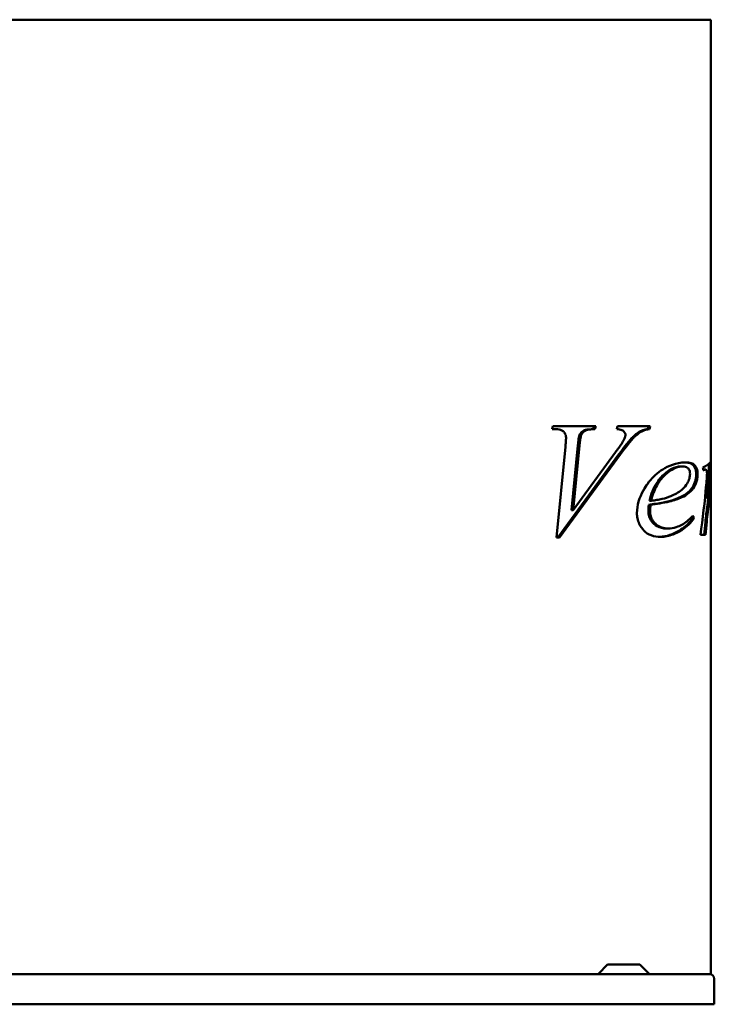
# Model space of a CAD drawing. Header units: millimetres. Extents: x 475 to 1625, y 335 to 1150.
# Tile 2 of 2: x 1050 to 1625, y 335 to 1150. Entities that reach past the tile are written whole.
import ezdxf

# ---------------------------------------------------------------- set-up
doc = ezdxf.new("R2010")
doc.units = ezdxf.units.MM
doc.header["$LTSCALE"] = 5
doc.layers.add('Widoczne (ISO)', color=7, linetype='Continuous', lineweight=50)

msp = doc.modelspace()

# ---------------------------------------------------------------- linework, layer by layer
at = {"layer": 'Widoczne (ISO)'}
for p, q in [((847.09, 1150), (1252.92, 1150)), ((1310.9, 1150), (1252.92, 1150)), ((1310.9, 1150), (1598.03, 1150)), ((1622.05, 1150), (1598.03, 1150)), ((1622.05, 1150), (1622.05, 775.49)), ((1490.66, 811.07), (1491.32, 813.49)), ((1493.09, 811.07), (1490.66, 811.07)), ((1491.32, 813.49), (1526.91, 813.49)), ((1525.49, 813.49), (1524.76, 811.07)), ((1524.76, 811.07), (1526.17, 811.07)), ((1526.91, 813.49), (1526.17, 811.07)), ((1544.19, 811.07), (1545, 813.49)), ((1545, 813.49), (1571.98, 813.49)), ((1570.57, 813.49), (1569.91, 811.07)), ((1569.91, 811.07), (1571.32, 811.07)), ((1571.98, 813.49), (1571.32, 811.07)), ((1513.36, 805.99), (1514.78, 805.99)), ((1494.34, 721.43), (1501.76, 796.36)), ((1512.04, 797.68), (1506.67, 744.01)), ((1513.45, 797.68), (1508.09, 744.01)), ((1508.09, 744.01), (1543.23, 791.95)), ((1546.01, 790.33), (1495.35, 721.43)), ((1547.42, 790.33), (1496.76, 721.43)), ((1597.48, 780.26), (1598.88, 780.26)), ((1616.66, 777.68), (1617.71, 777.68)), ((1622.05, 770.06), (1622.05, 360)), ((1571.23, 751.8), (1572.64, 751.8)), ((1619.07, 753.64), (1620.1, 753.64)), ((1506.67, 744.01), (1508.09, 744.01)), ((1570.79, 748.57), (1572.2, 748.57)), ((1607.06, 737.54), (1608.27, 737.54)), ((1617.65, 734.45), (1618.69, 734.45)), ((1585.05, 728.86), (1586.47, 728.86)), ((1496.76, 721.43), (1494.34, 721.43)), ((1613.54, 723.49), (1617.66, 723.49)), ((1536.71, 367.85), (1529.01, 360.15)), ((1537.07, 368), (1562.94, 368)), ((1563.29, 367.85), (1571, 360.15)), ((1252.92, 360), (847.09, 360)), ((1252.92, 360), (1264.69, 360)), ((1264.69, 360), (1621.2, 360)), ((1621.2, 360), (1622.05, 360)), ((1625, 356.2), (1625, 335)), ((1625, 335), (475, 335))]:
    msp.add_line(p, q, dxfattribs=at)
for centre, start, end in [((1537.07, 367.5), 90, 135), ((1562.94, 367.5), 45, 90), ((1528.65, 360.5), 270, 315), ((1571.35, 360.5), 225, 270)]:
    msp.add_arc(centre, 0.5, start, end, dxfattribs=at)
for centre, major_axis, ratio, start_param, end_param in [((1540.05, 785.22), (82, 0), 0.180064, 5.881657, 6.170998), ((1540.05, 815.5), (0, -285.25), 0.287469, 1.35219, 1.458606), ((1540.05, 647.25), (0, 338.25), 0.242424, 5.10614, 5.113921), ((1540.05, 781.79), (-82, 0), 0.151515, 2.747845, 2.779683), ((1540.05, 815.5), (0, -281.77), 0.287469, 1.349447, 1.452871), ((1540.05, 849.84), (0, -284.74), 0.287986, 1.111035, 1.268648), ((1540.05, 671.81), (0, 117), 0.692308, 5.308923, 5.319915), ((1540.05, 671.81), (0, 118.44), 0.692308, 5.300665, 5.320195), ((1540.05, 813.09), (0, -274.3), 0.295302, 1.238025, 1.279993), ((1540.05, 813.09), (0, -277.68), 0.295302, 1.242237, 1.283641), ((1621.2, 356.2), (3.8, 0), 0.999997, 0, 1.570796)]:
    msp.add_ellipse(centre, major_axis=major_axis, ratio=ratio, start_param=start_param, end_param=end_param, dxfattribs=at)
for points, knots in [([(1502.28, 804.08), (1502.28, 804.78), (1502.19, 805.45), (1501.82, 806.7), (1501.56, 807.24), (1500.81, 808.4), (1500.26, 808.95), (1499.09, 809.86), (1498.31, 810.22), (1496.13, 810.93), (1494.54, 811.07), (1493.09, 811.07)], [0, 0, 0, 0, 0.20904, 0.20904, 0.405343, 0.405343, 0.682936, 0.682936, 1.079503, 1.079503, 1.817365, 1.817365, 1.817365, 1.817365]), ([(1524.76, 811.07), (1522.54, 811.04), (1520.08, 810.89), (1517.47, 810.18), (1516.47, 809.82), (1514.61, 808.11), (1513.92, 807.14), (1513.36, 805.99)], [-2.132398, -2.132398, -2.132398, -2.132398, -0.941866, -0.941866, -0.418292, -0.418292, 0, 0, 0, 0]), ([(1526.17, 811.07), (1524.67, 811.05), (1522.98, 810.97), (1519.41, 810.46), (1518.52, 810.02), (1517.41, 809.38), (1516.81, 808.9), (1515.69, 807.63), (1515.2, 806.86), (1514.78, 805.99)], [0, 0, 0, 0, 0.638488, 0.638488, 1.517486, 1.517486, 2.730241, 2.730241, 4.02755, 4.02755, 4.02755, 4.02755]), ([(1551.39, 806.36), (1551.39, 806.74), (1551.34, 807.1), (1551.13, 807.81), (1550.98, 808.13), (1550.4, 809.03), (1549.91, 809.43), (1549.4, 809.85), (1548.93, 810.08), (1547.25, 810.74), (1545.68, 810.96), (1544.19, 811.07)], [0, 0, 0, 0, 0.112966, 0.112966, 0.230021, 0.230021, 0.478183, 0.478183, 1.396458, 1.396458, 3.949875, 3.949875, 3.949875, 3.949875]), ([(1564.76, 809.82), (1562.19, 808.58), (1559.78, 806.78), (1557.51, 804.59), (1557.5, 804.57), (1554.86, 802.02), (1550.77, 796.83), (1546.01, 790.33)], [-4.57686, -4.57686, -4.57686, -4.57686, -2.824419, -2.824419, -2.807577, -2.807577, 0, 0, 0, 0]), ([(1566.17, 809.82), (1564.51, 809.02), (1562.92, 807.99), (1560.58, 806.12), (1559.78, 805.41), (1558.93, 804.59), (1558.83, 804.49), (1556, 801.69), (1551.83, 796.35), (1547.42, 790.33)], [0, 0, 0, 0, 0.743569, 0.743569, 1.140836, 1.140836, 1.183755, 1.183755, 2.366358, 2.366358, 2.366358, 2.366358]), ([(1569.91, 811.07), (1568.95, 810.98), (1567.95, 810.84), (1566.26, 810.43), (1565.47, 810.17), (1564.76, 809.82)], [-0.7302283, -0.7302283, -0.7302283, -0.7302283, -0.3216655, -0.3216655, 0, 0, 0, 0]), ([(1571.32, 811.07), (1570.79, 811.02), (1570.25, 810.95), (1569.21, 810.78), (1568.68, 810.68), (1567.5, 810.37), (1566.81, 810.13), (1566.17, 809.82)], [0, 0, 0, 0, 0.2255248, 0.2255248, 0.4479231, 0.4479231, 0.7343009, 0.7343009, 0.7343009, 0.7343009]), ([(1501.76, 796.36), (1501.88, 797.66), (1502, 799.09), (1502.18, 801.62), (1502.28, 803.1), (1502.28, 804.08)], [0, 0, 0, 0, 0.3934881, 0.3934881, 0.7612261, 0.7612261, 0.7612261, 0.7612261]), ([(1513.36, 805.99), (1513.13, 805.48), (1512.91, 804.49), (1512.43, 801.49), (1512.2, 799.38), (1512.04, 797.68)], [-0.9130644, -0.9130644, -0.9130644, -0.9130644, -0.5147691, -0.5147691, 0, 0, 0, 0]), ([(1514.78, 805.99), (1514.66, 805.72), (1514.55, 805.36), (1514.1, 803.49), (1513.76, 800.88), (1513.45, 797.68)], [0, 0, 0, 0, 0.0956172, 0.0956172, 0.5029154, 0.5029154, 0.5029154, 0.5029154]), ([(1543.23, 791.95), (1544.11, 793.15), (1545.02, 794.39), (1546.6, 796.63), (1547.36, 797.72), (1548.9, 800.06), (1549.87, 801.58), (1550.44, 802.76)], [0, 0, 0, 0, 0.518249, 0.518249, 0.949935, 0.949935, 1.476992, 1.476992, 1.476992, 1.476992]), ([(1550.44, 802.76), (1550.63, 803.16), (1550.81, 803.59), (1551.1, 804.44), (1551.22, 804.88), (1551.36, 805.66), (1551.39, 806.01), (1551.39, 806.36)], [0, 0, 0, 0, 0.1458524, 0.1458524, 0.2827523, 0.2827523, 0.3879619, 0.3879619, 0.3879619, 0.3879619]), ([(1560.95, 741.51), (1560.95, 744.84), (1561.47, 748.07), (1564.33, 757.92), (1568, 763.43), (1572.86, 770.26), (1576.63, 773.94), (1584.64, 779.42), (1590.59, 782.63), (1598.03, 783.4)], [0, 0, 0, 0, 1.001026, 1.001026, 3.196585, 3.196585, 7.761433, 7.761433, 11.972527, 11.972527, 11.972527, 11.972527]), ([(1600.54, 783.56), (1601.8, 783.53), (1603.03, 783.4), (1605.16, 782.83), (1606.14, 782.4), (1607.96, 780.88), (1608.6, 779.78), (1609.27, 778.42), (1609.55, 777.61), (1609.94, 775.82), (1610.03, 774.89), (1610.03, 773.93)], [-1.342938, -1.342938, -1.342938, -1.342938, -1.081397, -1.081397, -0.848123, -0.848123, -0.582722, -0.582722, -0.287587, -0.287587, 0, 0, 0, 0]), ([(1601.21, 783.57), (1602.79, 783.57), (1604.34, 783.44), (1606.85, 782.65), (1607.96, 782.07), (1609.32, 780.51), (1609.95, 779.59), (1610.67, 777.73), (1610.87, 777.01), (1611.12, 775.48), (1611.18, 774.71), (1611.18, 773.93)], [0, 0, 0, 0, 0.709809, 0.709809, 1.293827, 1.293827, 1.605205, 1.605205, 1.776072, 1.776072, 1.937243, 1.937243, 1.937243, 1.937243]), ([(1597.33, 780.26), (1594.72, 780.23), (1592.17, 779.45), (1586.59, 776.53), (1583.28, 773.8), (1579.83, 770.09), (1578.67, 768.58), (1574.74, 762.56), (1572.69, 757.38), (1571.23, 751.8)], [-4.531428, -4.531428, -4.531428, -4.531428, -3.623454, -3.623454, -2.456904, -2.456904, -1.784882, -1.784882, 0, 0, 0, 0]), ([(1598.03, 780.23), (1595.72, 780.08), (1593.46, 779.36), (1587.7, 776.4), (1584.86, 773.77), (1581.45, 770.52), (1579.41, 767.83), (1575.49, 760.82), (1573.86, 756.44), (1572.64, 751.8)], [0.050073, 0.050073, 0.050073, 0.050073, 1.034386, 1.034386, 2.649964, 2.649964, 6.185717, 6.185717, 10.564888, 10.564888, 10.564888, 10.564888]), ([(1604.88, 774.01), (1604.88, 774.76), (1604.8, 775.5), (1604.47, 776.79), (1604.26, 777.32), (1603.74, 778.19), (1603.38, 778.69), (1602.28, 779.57), (1601.66, 779.84), (1600.33, 780.19), (1599.61, 780.26), (1598.88, 780.26)], [0, 0, 0, 0, 0.2263668, 0.2263668, 0.4190205, 0.4190205, 0.5869649, 0.5869649, 0.7582124, 0.7582124, 0.9415716, 0.9415716, 0.9415716, 0.9415716]), ([(1616.66, 777.68), (1616.55, 777.68), (1616.4, 777.64), (1616.12, 777.56), (1615.93, 777.49), (1615.74, 777.42)], [-0.282065, -0.282065, -0.282065, -0.282065, -0.178987, -0.178987, -0.0189591, -0.0189591, -0.0189591, -0.0189591]), ([(1617.71, 777.68), (1617.62, 777.68), (1617.49, 777.65), (1617.19, 777.56), (1616.96, 777.48), (1616.74, 777.39)], [0, 0, 0, 0, 0.0900787, 0.0900787, 0.2723388, 0.2723388, 0.2723388, 0.2723388]), ([(1618.97, 774.08), (1618.97, 774.48), (1618.95, 774.87), (1618.86, 775.61), (1618.8, 775.94), (1618.65, 776.53), (1618.53, 776.94), (1618.25, 777.39), (1618.15, 777.51), (1617.94, 777.65), (1617.83, 777.68), (1617.71, 777.68)], [0, 0, 0, 0, 0.1203682, 0.1203682, 0.2414575, 0.2414575, 0.3594172, 0.3594172, 0.4207715, 0.4207715, 0.4817881, 0.4817881, 0.4817881, 0.4817881]), ([(1620.1, 753.64), (1620.82, 758.11), (1621.36, 762.62), (1621.8, 768.37), (1621.9, 769.9), (1621.99, 772.11), (1622.01, 772.85), (1622.04, 774.22), (1622.05, 774.86), (1622.05, 775.49)], [0, 0, 0, 0, 1.667179, 1.667179, 2.268885, 2.268885, 2.572376, 2.572376, 2.846304, 2.846304, 2.846304, 2.846304]), ([(1598.03, 760.89), (1600.26, 762.67), (1601.59, 764.47), (1603.31, 767.4), (1603.95, 768.8), (1604.53, 770.91), (1604.66, 771.53), (1604.84, 772.77), (1604.88, 773.38), (1604.88, 774.01)], [0, 0, 0, 0, 1.086039, 1.086039, 1.874726, 1.874726, 2.182502, 2.182502, 2.478814, 2.478814, 2.478814, 2.478814]), ([(1610.03, 773.93), (1610.03, 773.01), (1609.97, 772.1), (1609.75, 770.29), (1609.58, 769.4), (1608.86, 766.6), (1608.1, 764.9), (1607.21, 763.42)], [-1.215195, -1.215195, -1.215195, -1.215195, -0.938481, -0.938481, -0.653033, -0.653033, 0, 0, 0, 0]), ([(1611.18, 773.93), (1611.18, 772.74), (1611.09, 771.58), (1610.72, 769.22), (1610.43, 768.06), (1609.61, 765.68), (1609.05, 764.49), (1608.41, 763.42)], [0, 0, 0, 0, 0.357139, 0.357139, 0.742767, 0.742767, 1.214075, 1.214075, 1.214075, 1.214075]), ([(1618.34, 765.11), (1618.46, 766.49), (1618.59, 767.98), (1618.76, 770.32), (1618.85, 771.48), (1618.93, 772.96), (1618.97, 773.65), (1618.97, 774.08)], [0, 0, 0, 0, 0.432286, 0.432286, 0.7283981, 0.7283981, 0.8870471, 0.8870471, 0.8870471, 0.8870471]), ([(1622.05, 770.06), (1622.05, 768.64), (1622, 767.08), (1621.82, 763.19), (1621.64, 760.63), (1621.09, 754.48), (1620.65, 750.62), (1620.15, 746.8)], [0, 0, 0, 0, 0.633827, 0.633827, 1.550014, 1.550014, 2.876031, 2.876031, 2.876031, 2.876031]), ([(1607.21, 763.42), (1606.12, 761.62), (1604.83, 760.12), (1601.59, 757.26), (1599.54, 756.01), (1597.33, 754.98)], [-1.790707, -1.790707, -1.790707, -1.790707, -0.990814, -0.990814, 0, 0, 0, 0]), ([(1608.41, 763.42), (1607.19, 761.37), (1605.71, 759.7), (1602.24, 756.82), (1600.22, 755.63), (1598.03, 754.66)], [0, 0, 0, 0, 0.903677, 0.903677, 1.869042, 1.869042, 1.869042, 1.869042]), ([(1592.04, 752.83), (1589.13, 751.79), (1585.9, 751), (1578.98, 749.61), (1574.77, 749.02), (1570.79, 748.57)], [-2.961622, -2.961622, -2.961622, -2.961622, -1.695034, -1.695034, 0, 0, 0, 0]), ([(1593.45, 752.83), (1591.6, 752.17), (1589.64, 751.61), (1582.79, 749.95), (1577.21, 749.13), (1572.2, 748.57)], [0, 0, 0, 0, 0.810539, 0.810539, 2.952522, 2.952522, 2.952522, 2.952522]), ([(1572.64, 751.8), (1574.27, 751.98), (1575.91, 752.2), (1579.01, 752.71), (1580.5, 753.01), (1584.32, 753.91), (1586.76, 754.64), (1589.04, 755.63)], [0, 0, 0, 0, 0.692915, 0.692915, 1.324277, 1.324277, 2.335086, 2.335086, 2.335086, 2.335086]), ([(1570.79, 748.57), (1570.68, 747.57), (1570.58, 746.54), (1570.46, 744.72), (1570.42, 743.87), (1570.42, 743.05)], [-0.5477395, -0.5477395, -0.5477395, -0.5477395, -0.2448547, -0.2448547, 0, 0, 0, 0]), ([(1570.42, 743.05), (1570.42, 742.31), (1570.47, 741.58), (1570.68, 740.14), (1570.84, 739.45), (1571.5, 737.36), (1572.16, 736.12), (1574.01, 733.55), (1575.61, 731.93), (1580.01, 729.4), (1582.52, 728.86), (1585.05, 728.86)], [-3.36872, -3.36872, -3.36872, -3.36872, -3.037996, -3.037996, -2.712074, -2.712074, -2.016338, -2.016338, -1.074114, -1.074114, 0, 0, 0, 0]), ([(1572.2, 748.57), (1572.1, 747.68), (1572.02, 746.76), (1571.88, 744.95), (1571.84, 743.98), (1571.84, 743.05)], [0, 0, 0, 0, 0.2697502, 0.2697502, 0.5464094, 0.5464094, 0.5464094, 0.5464094]), ([(1571.84, 743.05), (1571.84, 741.64), (1572.02, 740.28), (1572.77, 737.75), (1573.29, 736.65), (1574.9, 734.13), (1576.06, 733), (1578.35, 731.06), (1579.89, 730.2), (1583.13, 729.09), (1584.8, 728.86), (1586.47, 728.86)], [0, 0, 0, 0, 0.42394, 0.42394, 0.822186, 0.822186, 1.442896, 1.442896, 2.484287, 2.484287, 3.524007, 3.524007, 3.524007, 3.524007]), ([(1619.12, 746.8), (1618.87, 744.89), (1618.61, 742.91), (1618.11, 738.78), (1617.87, 736.64), (1617.65, 734.45)], [-1.37035, -1.37035, -1.37035, -1.37035, -0.696668, -0.696668, 0, 0, 0, 0]), ([(1620.15, 746.8), (1619.96, 745.39), (1619.78, 743.95), (1619.28, 739.88), (1618.97, 737.2), (1618.69, 734.45)], [0, 0, 0, 0, 0.494943, 0.494943, 1.369788, 1.369788, 1.369788, 1.369788]), ([(1580.51, 721.95), (1577.89, 721.95), (1575.17, 722.28), (1570.51, 724.01), (1568.48, 725.24), (1565.46, 728.41), (1563.94, 730.55), (1562.24, 734.14), (1561.72, 735.65), (1561.09, 738.66), (1560.95, 740.07), (1560.95, 741.51)], [0, 0, 0, 0, 1.11238, 1.11238, 2.041934, 2.041934, 2.707317, 2.707317, 3.134149, 3.134149, 3.497352, 3.497352, 3.497352, 3.497352]), ([(1597.33, 727.92), (1594.4, 726.06), (1591.36, 724.54), (1585.46, 722.57), (1582.63, 722.03), (1579.78, 721.96)], [-2.670954, -2.670954, -2.670954, -2.670954, -1.309871, -1.309871, -0.096425, -0.096425, -0.096425, -0.096425]), ([(1598.03, 727.48), (1595.71, 726.06), (1593.31, 724.85), (1587.47, 722.65), (1584.02, 721.95), (1580.51, 721.95)], [0.05458, 0.05458, 0.05458, 0.05458, 1.130865, 1.130865, 2.617422, 2.617422, 2.617422, 2.617422])]:
    msp.add_open_spline(points, degree=3, knots=knots, dxfattribs=at)
for points, degree in [([(1598.03, 783.4), (1599.12, 783.51), (1600.18, 783.57), (1601.21, 783.57)], 3), ([(1597.48, 780.26), (1597.43, 780.26), (1597.38, 780.26), (1597.33, 780.26)], 3), ([(1598.88, 780.26), (1598.6, 780.26), (1598.32, 780.25), (1598.03, 780.23)], 3), ([(1622.05, 775.42), (1622.05, 775.02), (1622.05, 774.15)], 2), ([(1622.05, 774.15), (1622.05, 772.63), (1622.05, 770.06)], 2), ([(1589.04, 755.63), (1592.06, 756.95), (1595.26, 758.67), (1598.03, 760.89)], 3), ([(1597.33, 754.98), (1595.59, 754.17), (1593.81, 753.46), (1592.04, 752.83)], 3), ([(1598.03, 754.66), (1596.52, 753.98), (1594.99, 753.38), (1593.45, 752.83)], 3), ([(1619.95, 753.64), (1619.71, 751.44), (1619.44, 749.14), (1619.12, 746.8)], 3), ([(1607.06, 737.54), (1604.42, 733.69), (1601.25, 730.42), (1597.33, 727.92)], 3), ([(1598.03, 731.92), (1600.85, 733.47), (1604.13, 735.95), (1607.36, 739.45)], 3), ([(1608.27, 737.54), (1605.52, 733.46), (1602.19, 730.03), (1598.03, 727.48)], 3), ([(1586.47, 728.86), (1591.84, 728.86), (1595.72, 730.65), (1598.03, 731.92)], 3)]:
    msp.add_open_spline(points, degree=degree, dxfattribs=at)

doc.saveas('drawing.dxf')
